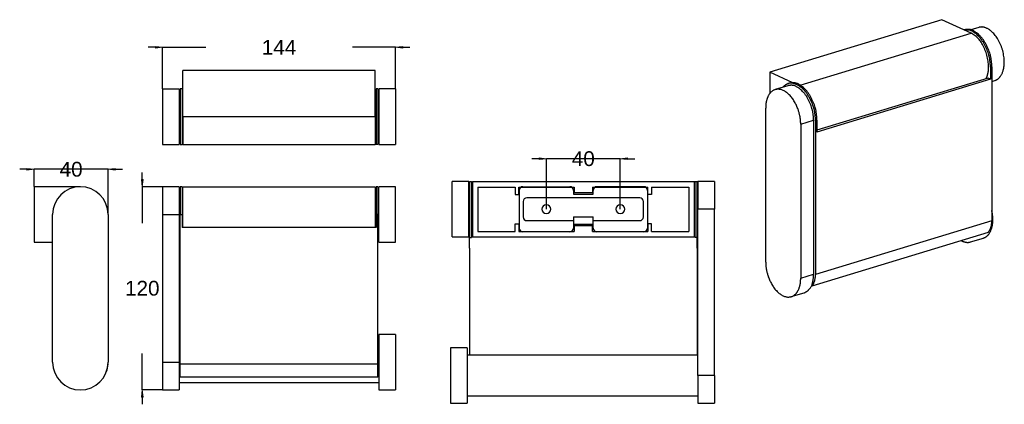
# Model space of a CAD drawing. Header units: inches. Extents: x 3835 to 4368, y 1800 to 2008.
import ezdxf

# ---------------------------------------------------------------- set-up
doc = ezdxf.new("R2010")
doc.units = ezdxf.units.IN
doc.header["$LTSCALE"] = 2000
doc.header["$MEASUREMENT"] = 0
doc.header["$PDMODE"] = 1
doc.header["$PDSIZE"] = -2
doc.layers.get('0').update_dxf_attribs({"lineweight": 25})
doc.layers.get('Defpoints').update_dxf_attribs({"lineweight": 25})
doc.layers.add('1', color=255, linetype='Continuous', lineweight=25)
doc.layers.add('109', color=255, linetype='Continuous', lineweight=25)
doc.styles.add('Arial', font='Arial')
doc.dimstyles.new('Standard-1', dxfattribs={"dimtxt": 8, "dimasz": 3.90625, "dimexe": 0.18, "dimexo": 0.0625, "dimgap": 0, "dimtad": 0, "dimdec": 4, "dimzin": 4, "dimdsep": 46, "dimtxsty": 'Arial', "dimblk": 'VW_FILLEDARROW', "dimblk1": 'VW_FILLEDARROW', "dimblk2": 'VW_FILLEDARROW', "dimcen": 0, "dimadec": 0, "dimazin": 0, "dimtfac": 1, "dimtdec": 4, "dimtix": 1, "dimtmove": 0, "dimatfit": 0, "dimldrblk": 'VW_FILLEDARROW', "dimfxl": 1, "dimfrac": 2, "dimtolj": 1, "dimtzin": 4, "dimarcsym": 0})

# ---------------------------------------------------------------- blocks, each defined once
blk = doc.blocks.new('VW_FILLEDARROW')
at = {"linetype": 'Continuous', "lineweight": 0, "transparency": 16777216}
blk.add_hatch(color=0, dxfattribs=at).paths.add_polyline_path([(-1, 0.12), (0, 0), (-1, -0.12)])
at = {"color": 0, "linetype": 'Continuous', "lineweight": 20, "transparency": 16777216, "flags": 128}
blk.add_lwpolyline([(-1, 0.12), (0, 0), (-1, -0.12)], close=True, dxfattribs=at)
blk = doc.blocks.new('*D1')
at = {"color": 0, "lineweight": -2}
for p, q in [((3901.53, 1921.61), (3901.53, 1925.51)), ((3912.46, 1917.7), (3901.35, 1917.7)), ((3901.53, 1917.7), (3901.53, 1898.04)), ((3901.53, 1807.7), (3901.53, 1827.37)), ((3912.46, 1807.7), (3901.35, 1807.7)), ((3901.53, 1803.8), (3901.53, 1799.89))]:
    blk.add_line(p, q, dxfattribs=at)
at = {"layer": 'Defpoints', "color": 0}
for p in [(3901.53, 1917.7), (3912.52, 1917.7), (3912.52, 1807.7)]:
    blk.add_point(p, dxfattribs=at)
at = {"color": 0, "lineweight": -2, "xscale": 3.90625, "yscale": 3.90625, "zscale": 3.90625}
for p, rotation in [((3901.53, 1917.7), 270), ((3901.53, 1807.7), 90)]:
    blk.add_blockref('VW_FILLEDARROW', p, dxfattribs=dict(at, rotation=rotation))
at = {"color": 0, "insert": (3901.53, 1862.7), "char_height": 8, "attachment_point": 5, "style": 'Arial'}
blk.add_mtext('\\A1;120', dxfattribs=at)
blk = doc.blocks.new('*D2')
at = {"color": 0, "lineweight": -2}
for p, q in [((3839.12, 1927.14), (3835.21, 1927.14)), ((3843.03, 1917.76), (3843.03, 1927.32)), ((3883.03, 1927.14), (3843.03, 1927.14)), ((3883.03, 1902.76), (3883.03, 1927.32)), ((3886.93, 1927.14), (3890.84, 1927.14))]:
    blk.add_line(p, q, dxfattribs=at)
at = {"layer": 'Defpoints', "color": 0}
for p in [(3843.03, 1927.14), (3843.03, 1917.7), (3883.03, 1902.7)]:
    blk.add_point(p, dxfattribs=at)
at = {"color": 0, "lineweight": -2, "xscale": 3.90625, "yscale": 3.90625, "zscale": 3.90625}
blk.add_blockref('VW_FILLEDARROW', (3843.03, 1927.14), dxfattribs=at)
at = {"color": 0, "lineweight": -2, "xscale": 3.90625, "yscale": 3.90625, "zscale": 3.90625, "rotation": 180}
blk.add_blockref('VW_FILLEDARROW', (3883.03, 1927.14), dxfattribs=at)
at = {"color": 0, "insert": (3863.03, 1927.14), "char_height": 8, "attachment_point": 5, "style": 'Arial'}
blk.add_mtext('\\A1;40', dxfattribs=at)
blk = doc.blocks.new('*D3')
at = {"color": 0, "lineweight": -2}
for p, q in [((3908.61, 1993.21), (3904.71, 1993.21)), ((3912.52, 1970.73), (3912.52, 1993.39)), ((3912.52, 1993.21), (3935.83, 1993.21)), ((4038.52, 1993.21), (4015.21, 1993.21)), ((4038.52, 1970.73), (4038.52, 1993.39)), ((4042.43, 1993.21), (4046.33, 1993.21))]:
    blk.add_line(p, q, dxfattribs=at)
at = {"layer": 'Defpoints', "color": 0}
for p in [(3912.52, 1993.21), (3912.52, 1970.67), (4038.52, 1970.67)]:
    blk.add_point(p, dxfattribs=at)
at = {"color": 0, "lineweight": -2, "xscale": 3.90625, "yscale": 3.90625, "zscale": 3.90625}
blk.add_blockref('VW_FILLEDARROW', (3912.52, 1993.21), dxfattribs=at)
at = {"color": 0, "lineweight": -2, "xscale": 3.90625, "yscale": 3.90625, "zscale": 3.90625, "rotation": 180}
blk.add_blockref('VW_FILLEDARROW', (4038.52, 1993.21), dxfattribs=at)
at = {"color": 0, "insert": (3975.52, 1993.21), "char_height": 8, "attachment_point": 5, "style": 'Arial'}
blk.add_mtext('\\A1;144', dxfattribs=at)
blk = doc.blocks.new('*D4')
at = {"color": 0, "lineweight": -2}
for p, q in [((4116.19, 1932.87), (4112.29, 1932.87)), ((4120.1, 1905.62), (4120.1, 1933.05)), ((4160.1, 1932.87), (4120.1, 1932.87)), ((4160.1, 1905.62), (4160.1, 1933.05)), ((4164.01, 1932.87), (4167.91, 1932.87))]:
    blk.add_line(p, q, dxfattribs=at)
at = {"layer": 'Defpoints', "color": 0}
for p in [(4120.1, 1932.87), (4120.1, 1905.55), (4160.1, 1905.55)]:
    blk.add_point(p, dxfattribs=at)
at = {"color": 0, "lineweight": -2, "xscale": 3.90625, "yscale": 3.90625, "zscale": 3.90625}
blk.add_blockref('VW_FILLEDARROW', (4120.1, 1932.87), dxfattribs=at)
at = {"color": 0, "lineweight": -2, "xscale": 3.90625, "yscale": 3.90625, "zscale": 3.90625, "rotation": 180}
blk.add_blockref('VW_FILLEDARROW', (4160.1, 1932.87), dxfattribs=at)
at = {"color": 0, "insert": (4140.1, 1932.87), "char_height": 8, "attachment_point": 5, "style": 'Arial'}
blk.add_mtext('\\A1;40', dxfattribs=at)

msp = doc.modelspace()

# ---------------------------------------------------------------- linework, layer by layer
at = {"color": 7}
for p, q in [((4078.6, 1920.55), (4079.6, 1920.55)), ((4200.1, 1920.55), (4202.1, 1920.55))]:
    msp.add_line(p, q, dxfattribs=at)
at = {"layer": '1', "color": 7}
for p, q in [((3923.52, 1955.67), (3923.52, 1980.67)), ((4027.52, 1980.67), (3923.52, 1980.67)), ((4027.52, 1955.67), (4027.52, 1980.67)), ((3912.52, 1970.67), (3921.52, 1970.67)), ((3912.52, 1970.67), (3912.52, 1940.67)), ((3921.52, 1970.67), (3921.52, 1940.67)), ((3922.02, 1969.67), (3921.52, 1969.67)), ((3923.02, 1970.67), (3922.02, 1970.67)), ((3922.02, 1970.67), (3922.02, 1940.67)), ((3923.02, 1970.67), (3923.02, 1940.67)), ((3923.52, 1969.67), (3923.02, 1969.67)), ((4028.02, 1969.67), (4027.52, 1969.67)), ((4029.02, 1970.67), (4028.02, 1970.67)), ((4028.02, 1970.67), (4028.02, 1940.67)), ((4029.02, 1970.67), (4029.02, 1940.67)), ((4029.52, 1969.67), (4029.02, 1969.67)), ((4038.52, 1970.67), (4029.52, 1970.67)), ((4029.52, 1970.67), (4029.52, 1940.67)), ((4038.52, 1970.67), (4038.52, 1940.67)), ((3923.52, 1955.67), (4027.52, 1955.67)), ((3923.52, 1955.67), (3923.52, 1940.67)), ((4027.52, 1955.67), (4027.52, 1940.67)), ((3912.52, 1940.67), (3921.52, 1940.67)), ((3921.52, 1941.67), (3922.02, 1941.67)), ((3922.02, 1940.67), (3923.02, 1940.67)), ((3923.02, 1941.67), (3923.52, 1941.67)), ((3923.52, 1940.67), (3923.02, 1940.67)), ((3923.52, 1940.67), (4027.52, 1940.67)), ((4027.52, 1941.67), (4028.02, 1941.67)), ((4028.02, 1940.67), (4027.52, 1940.67)), ((4029.02, 1940.67), (4028.02, 1940.67)), ((4029.02, 1941.67), (4029.52, 1941.67)), ((4029.52, 1940.67), (4038.52, 1940.67)), ((3843.03, 1917.7), (3843.03, 1887.7)), ((3868.03, 1917.7), (3843.03, 1917.7)), ((3921.52, 1917.7), (3912.52, 1917.7)), ((3912.52, 1917.7), (3912.52, 1902.7)), ((3921.52, 1917.7), (3921.52, 1902.7)), ((3922.02, 1917.7), (3922.02, 1902.7)), ((3923.02, 1917.7), (3922.02, 1917.7)), ((3923.02, 1917.7), (3923.02, 1902.7)), ((3923.52, 1917.7), (4027.52, 1917.7)), ((3923.52, 1895.7), (3923.52, 1917.7)), ((4027.52, 1917.7), (4027.52, 1895.7)), ((4029.02, 1917.7), (4028.02, 1917.7)), ((4028.02, 1917.7), (4028.02, 1902.7)), ((4029.02, 1917.7), (4029.02, 1902.7)), ((4038.52, 1917.7), (4029.52, 1917.7)), ((4029.52, 1887.7), (4029.52, 1917.7)), ((4038.52, 1887.7), (4038.52, 1917.7)), ((4107.4, 1917.75), (4132.8, 1917.75)), ((4172.8, 1917.75), (4147.4, 1917.75)), ((3922.02, 1916.7), (3921.52, 1916.7)), ((3923.52, 1916.7), (3923.02, 1916.7)), ((4028.02, 1916.7), (4027.52, 1916.7)), ((4029.52, 1916.7), (4029.02, 1916.7)), ((4105.4, 1915.75), (4105.4, 1895.35)), ((4134.8, 1915.75), (4134.8, 1913.75)), ((4134.8, 1913.75), (4145.4, 1913.75)), ((4145.4, 1913.75), (4145.4, 1915.75)), ((4174.8, 1915.75), (4174.8, 1895.35)), ((4107.6, 1909.75), (4107.6, 1901.35)), ((4170.6, 1911.75), (4109.6, 1911.75)), ((4172.6, 1901.35), (4172.6, 1909.75)), ((3853.03, 1822.7), (3853.03, 1902.7)), ((3883.03, 1902.7), (3883.03, 1822.7)), ((3912.52, 1902.7), (3912.52, 1822.7)), ((3912.52, 1902.7), (3921.52, 1902.7)), ((3921.52, 1902.7), (3921.52, 1822.7)), ((3922.02, 1902.7), (3923.02, 1902.7)), ((3922.02, 1821.7), (3922.02, 1902.7)), ((3923.02, 1902.7), (3923.02, 1895.7)), ((4029.02, 1902.7), (4028.02, 1902.7)), ((4028.02, 1902.7), (4028.02, 1895.7)), ((4029.02, 1821.7), (4029.02, 1902.7)), ((4109.6, 1899.35), (4134.8, 1899.35)), ((4134.8, 1901.35), (4145.4, 1901.35)), ((4134.8, 1901.35), (4134.8, 1899.35)), ((4134.8, 1899.35), (4134.8, 1895.35)), ((4145.4, 1897.35), (4134.8, 1897.35)), ((4145.4, 1899.35), (4145.4, 1901.35)), ((4145.4, 1899.35), (4170.6, 1899.35)), ((4145.4, 1895.35), (4145.4, 1899.35)), ((4028.02, 1895.7), (3923.02, 1895.7)), ((4132.8, 1893.35), (4107.4, 1893.35)), ((4172.8, 1893.35), (4147.4, 1893.35)), ((3843.03, 1887.7), (3853.03, 1887.7)), ((3921.52, 1888.7), (3922.02, 1888.7)), ((4029.02, 1888.7), (4029.52, 1888.7)), ((4029.52, 1887.7), (4038.52, 1887.7)), ((4038.52, 1837.7), (4029.52, 1837.7)), ((4029.52, 1837.7), (4029.52, 1807.7)), ((4038.52, 1837.7), (4038.52, 1807.7)), ((3922.02, 1833.7), (3921.52, 1833.7)), ((4029.52, 1833.7), (4029.02, 1833.7)), ((3912.52, 1822.7), (3921.52, 1822.7)), ((3912.52, 1822.7), (3912.52, 1807.7)), ((3921.52, 1822.7), (3921.52, 1807.7)), ((4029.02, 1821.7), (3922.02, 1821.7)), ((3922.02, 1814.63), (3922.02, 1821.7)), ((4029.02, 1814.63), (4029.02, 1821.7)), ((3921.52, 1811.7), (4029.52, 1811.7)), ((4029.02, 1814.63), (3922.02, 1814.63)), ((3912.52, 1807.7), (3921.52, 1807.7)), ((4029.52, 1807.7), (4038.52, 1807.7))]:
    msp.add_line(p, q, dxfattribs=at)
at = {"layer": '1', "color": 7, "extrusion": (0, 0, -1)}
for centre in [(-4120.1, 1905.55), (-4160.1, 1905.55)]:
    msp.add_circle(centre, 2.4, dxfattribs=at)
at = {"layer": '1', "color": 7}
for centre, radius, start, end in [((3868.03, 1902.7), 15, 0, 180), ((4107.4, 1915.75), 2, 90, 180), ((4132.8, 1915.75), 2, 0, 90), ((4147.4, 1915.75), 2, 90, 180), ((4172.8, 1915.75), 2, 0, 90), ((4109.6, 1909.75), 2, 90, 180), ((4170.6, 1909.75), 2, 0, 90), ((4109.6, 1901.35), 2, 180, 270), ((4170.6, 1901.35), 2, 270, 0), ((4107.4, 1895.35), 2, 180, 270), ((4132.8, 1895.35), 2, 270, 0), ((4147.4, 1895.35), 2, 180, 270), ((4172.8, 1895.35), 2, 270, 0), ((3868.03, 1822.7), 15, 180, 0), ((3873.03, 1821.7), 10, 334.8042, 0)]:
    msp.add_arc(centre, radius, start, end, dxfattribs=at)
at = {"layer": '109', "color": 7}
for p, q in [((4334.05, 2008.18), (4240.98, 1979.74)), ((4349.83, 2000.9), (4334.05, 2008.18)), ((4353.98, 2003.95), (4349.73, 2002.65)), ((4257.47, 1972.68), (4349.83, 2000.9)), ((4346.32, 2002.65), (4346.14, 2002.6)), ((4361.09, 1982.69), (4360.32, 1982.45)), ((4360.32, 1982.45), (4360.32, 1975.97)), ((4361.09, 1982.69), (4361.09, 1899.27)), ((4240.98, 1979.74), (4240.98, 1968.24)), ((4253.46, 1973.98), (4240.98, 1979.74)), ((4359.06, 1976.55), (4266.47, 1948.26)), ((4360.32, 1975.97), (4359.06, 1976.55)), ((4250.82, 1972.43), (4243.84, 1970.3)), ((4251.7, 1973.74), (4250.92, 1973.5)), ((4360.32, 1975.97), (4266.47, 1947.29)), ((4361.09, 1974.75), (4362.75, 1975.26)), ((4238.76, 1876.9), (4238.76, 1960.32)), ((4257.7, 1951.58), (4264.68, 1953.72)), ((4257.7, 1951.58), (4257.7, 1868.17)), ((4264.68, 1953.72), (4264.68, 1870.3)), ((4265.69, 1953.54), (4266.47, 1953.78)), ((4265.69, 1953.54), (4265.69, 1870.13)), ((4266.47, 1953.78), (4266.47, 1947.29)), ((4078.1, 1920.55), (4069.1, 1920.55)), ((4069.1, 1890.55), (4069.1, 1920.55)), ((4078.1, 1890.55), (4078.1, 1920.55)), ((4078.6, 1919.55), (4078.1, 1919.55)), ((4078.6, 1920.55), (4078.6, 1890.26)), ((4079.6, 1920.55), (4079.6, 1890.26)), ((4080.1, 1919.55), (4079.6, 1919.55)), ((4080.1, 1920.55), (4080.1, 1890.55)), ((4080.1, 1920.55), (4200.1, 1920.55)), ((4083.1, 1917.55), (4083.1, 1893.55)), ((4083.1, 1917.55), (4103.15, 1917.55)), ((4103.15, 1917.55), (4103.15, 1913.55)), ((4105.15, 1913.55), (4105.15, 1917.55)), ((4105.15, 1917.55), (4135.1, 1917.55)), ((4135.1, 1917.55), (4135.1, 1914.55)), ((4145.1, 1917.55), (4145.1, 1914.55)), ((4145.1, 1917.55), (4175.05, 1917.55)), ((4175.05, 1913.55), (4175.05, 1917.55)), ((4177.05, 1917.55), (4177.05, 1913.55)), ((4177.05, 1917.55), (4197.1, 1917.55)), ((4197.1, 1917.55), (4197.1, 1893.55)), ((4200.1, 1920.55), (4200.1, 1890.55)), ((4200.6, 1919.55), (4200.1, 1919.55)), ((4200.6, 1890.26), (4200.6, 1920.55)), ((4201.6, 1890.26), (4201.6, 1920.55)), ((4202.1, 1919.55), (4201.6, 1919.55)), ((4211.1, 1920.55), (4202.1, 1920.55)), ((4202.1, 1920.55), (4202.1, 1905.55)), ((4211.1, 1920.55), (4211.1, 1905.55)), ((4103.15, 1913.55), (4105.15, 1913.55)), ((4135.1, 1914.55), (4145.1, 1914.55)), ((4177.05, 1913.55), (4175.05, 1913.55)), ((4211.1, 1905.55), (4202.1, 1905.55)), ((4202.1, 1815.55), (4202.1, 1905.55)), ((4211.1, 1815.55), (4211.1, 1905.55)), ((4103.15, 1893.55), (4103.15, 1897.55)), ((4103.15, 1897.55), (4105.15, 1897.55)), ((4105.15, 1897.55), (4105.15, 1893.55)), ((4135.1, 1896.55), (4135.1, 1893.55)), ((4145.1, 1896.55), (4135.1, 1896.55)), ((4145.1, 1893.55), (4145.1, 1896.55)), ((4175.05, 1897.55), (4175.05, 1893.55)), ((4177.05, 1897.55), (4175.05, 1897.55)), ((4177.05, 1893.55), (4177.05, 1897.55)), ((4361.09, 1899.27), (4265.69, 1870.13)), ((4078.1, 1891.55), (4078.6, 1891.55)), ((4079.6, 1891.55), (4080.1, 1891.55)), ((4083.1, 1893.55), (4103.15, 1893.55)), ((4105.15, 1893.55), (4135.1, 1893.55)), ((4145.1, 1893.55), (4175.05, 1893.55)), ((4177.05, 1893.55), (4197.1, 1893.55)), ((4200.1, 1891.55), (4200.6, 1891.55)), ((4201.6, 1891.55), (4202.1, 1891.55)), ((4359.06, 1893), (4263.66, 1863.86)), ((4069.1, 1890.55), (4078.1, 1890.55)), ((4078.6, 1890.26), (4079.6, 1890.26)), ((4078.6, 1884.51), (4078.6, 1890.26)), ((4080.1, 1890.55), (4200.1, 1890.55)), ((4201.6, 1890.26), (4200.6, 1890.26)), ((4201.6, 1884.51), (4201.6, 1890.26)), ((4349.56, 1887.81), (4356.54, 1889.94)), ((4078.6, 1884.51), (4078.6, 1826.55)), ((4201.6, 1884.51), (4201.6, 1826.55)), ((4257.7, 1868.17), (4264.68, 1870.3)), ((4252.61, 1858.19), (4259.59, 1860.32)), ((4263.51, 1864.15), (4263.66, 1863.86)), ((4068.23, 1830.55), (4068.23, 1800.55)), ((4077.23, 1830.55), (4068.23, 1830.55)), ((4077.23, 1830.55), (4077.23, 1800.55)), ((4202.1, 1826.55), (4077.23, 1826.55)), ((4211.1, 1815.55), (4202.1, 1815.55)), ((4202.1, 1815.55), (4202.1, 1800.55)), ((4211.1, 1815.55), (4211.1, 1800.55)), ((4068.23, 1800.55), (4077.23, 1800.55)), ((4077.23, 1804.55), (4202.1, 1804.55)), ((4202.1, 1800.55), (4211.1, 1800.55))]:
    msp.add_line(p, q, dxfattribs=at)
for points in [[(4361.09, 1982.69), (4361.09, 1984.28), (4360.32, 1989.95), (4356.44, 1998.04), (4350.85, 2002.76), (4347.28, 2002.94), (4346.32, 2002.65)], [(4362.75, 1975.26), (4363.27, 1975.42), (4364.94, 1976.32), (4367.03, 1979.35), (4368.1, 1984.89), (4367.02, 1992.25), (4363.8, 1998.95), (4359.82, 2002.95), (4356.39, 2004.29), (4354.5, 2004.11), (4353.98, 2003.95)], [(4360.32, 1982.45), (4360.32, 1984), (4359.59, 1989.5), (4355.97, 1997.32), (4350.68, 2002.19), (4347.17, 2002.74), (4346.2, 2002.57)], [(4358.02, 1976.24), (4358.53, 1977.3), (4359.63, 1981.74), (4358.39, 1990.28), (4354.32, 1997.74), (4350.86, 2000.42), (4349.83, 2000.9)], [(4265.69, 1953.54), (4265.69, 1955.27), (4264.75, 1961.79), (4260.15, 1969.9), (4255.84, 1973.12), (4251.77, 1974.12), (4248.89, 1972.52), (4248.1, 1971.6)], [(4264.68, 1953.72), (4264.68, 1955.2), (4263.95, 1960.53), (4260.32, 1968.11), (4255.07, 1972.53), (4251.72, 1972.7), (4250.82, 1972.43)], [(4266.47, 1953.78), (4266.47, 1955.37), (4265.7, 1961.04), (4261.82, 1969.13), (4256.22, 1973.85), (4252.65, 1974.03), (4251.7, 1973.74)], [(4257.7, 1951.58), (4257.7, 1952.45), (4257.46, 1955.5), (4256.01, 1960.75), (4252.87, 1966.38), (4248.23, 1970.3), (4243.58, 1970.66), (4240.44, 1967.94), (4239, 1964.02), (4238.76, 1961.19), (4238.76, 1960.32)], [(4356.54, 1889.94), (4357.23, 1890.15), (4359.21, 1891.43), (4361.12, 1894.95), (4361.78, 1899.78), (4361.35, 1903.57), (4361.09, 1904.76)], [(4359.06, 1893), (4360, 1893.95), (4361.09, 1897.32), (4361.09, 1899.27)], [(4344.55, 1888.57), (4345.83, 1887.86), (4348.43, 1887.46), (4349.56, 1887.81)], [(4238.76, 1876.9), (4238.76, 1876.03), (4239, 1872.98), (4240.44, 1867.73), (4243.58, 1862.11), (4248.23, 1858.19), (4252.87, 1857.83), (4256.01, 1860.55), (4257.46, 1864.47), (4257.7, 1867.3), (4257.7, 1868.17)], [(4259.59, 1860.32), (4260.68, 1860.65), (4263.62, 1863.3), (4264.68, 1868.5), (4264.68, 1870.3)], [(4263.66, 1863.86), (4264.6, 1864.8), (4265.69, 1868.18), (4265.69, 1870.13)]]:
    msp.add_open_spline(points, degree=2, dxfattribs=at)

# ---------------------------------------------------------------- dimensions: what is measured, and where the dimension line sits
at = {"color": 7}
dim = msp.add_linear_dim(base=(3912.52, 1993.21), p1=(4038.52, 1970.67), p2=(3912.52, 1970.67), text='144', dimstyle='Standard-1', override={"dimgap": 31.25, "dimtih": 1, "dimtoh": 1, "dimdec": 0, "dimpost": '<>', "dimtxsty": 'Arial'}, dxfattribs=at)
dim.commit()
dim.dimension.update_dxf_attribs({"geometry": '*D3', "text_midpoint": (3975.52, 1993.21)})
for base, p1, p2, picture, middle in [((4120.1, 1932.87), (4160.1, 1905.55), (4120.1, 1905.55), '*D4', (4140.1, 1932.87)), ((3843.03, 1927.14), (3883.03, 1902.7), (3843.03, 1917.7), '*D2', (3863.03, 1927.14))]:
    dim = msp.add_linear_dim(base=base, p1=p1, p2=p2, dimstyle='Standard-1', override={"dimgap": 31.25, "dimtih": 1, "dimtoh": 1, "dimdec": 0, "dimpost": '<>', "dimtxsty": 'Arial'}, dxfattribs=at)
    dim.commit()
    dim.dimension.update_dxf_attribs({"geometry": picture, "text_midpoint": middle})
dim = msp.add_linear_dim(base=(3901.53, 1917.7), p1=(3912.52, 1807.7), p2=(3912.52, 1917.7), angle=270, text='120', dimstyle='Standard-1', override={"dimgap": 31.25, "dimtih": 1, "dimtoh": 1, "dimdec": 0, "dimpost": '<>', "dimtxsty": 'Arial'}, dxfattribs=at)
dim.commit()
dim.dimension.update_dxf_attribs({"geometry": '*D1', "text_midpoint": (3901.53, 1862.7)})

doc.saveas('drawing.dxf')
